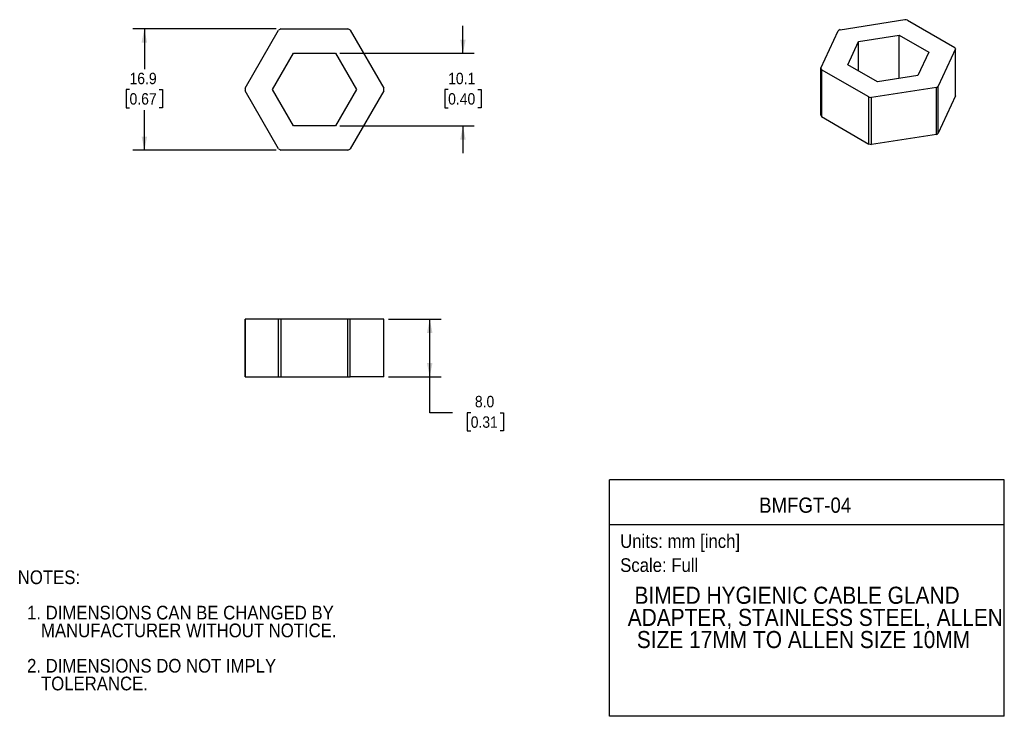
# Model space of a CAD drawing. Header units: millimetres. Extents: x 3 to 140, y 0 to 97.
import ezdxf
from ezdxf.enums import TextEntityAlignment as Align

# ---------------------------------------------------------------- set-up
doc = ezdxf.new("R2010")
doc.units = ezdxf.units.MM
doc.header["$LTSCALE"] = 0.5
doc.linetypes.add('SLD-Solid', pattern=[0])
doc.layers.add('DIMENSIONS', color=140, linetype='SLD-Solid', lineweight=25)
doc.layers.add('TEXT', color=140, linetype='SLD-Solid', lineweight=25)
doc.layers.add('SLD-DEFPOINTS', color=7, linetype='Continuous', plot=False)
doc.layers.get('SLD-DEFPOINTS').off()
doc.styles.add('SLDTEXTSTYLE0', font='GOTHIC.TTF', dxfattribs={"width": 0.913})
doc.dimstyles.new('SLDDIMSTYLE0', dxfattribs={"dimtxt": 1.5875, "dimasz": 1.905, "dimexe": 0, "dimexo": 0.0625, "dimgap": 0.396875, "dimtad": 0, "dimtih": 1, "dimtoh": 1, "dimdec": 1, "dimrnd": 1e-09, "dimzin": 4, "dimdsep": 46, "dimtxsty": 'SLDTEXTSTYLE0', "dimsah": 1, "dimcen": 0.09, "dimadec": 0, "dimazin": 1, "dimtfac": 1, "dimtdec": 1, "dimtofl": 0, "dimtmove": 0, "dimatfit": 3, "dimfxl": 0, "dimfrac": 2, "dimtolj": 1, "dimtzin": 12, "dimarcsym": 0})
doc.dimstyles.new('SLDDIMSTYLE1', dxfattribs={"dimtxt": 1.5875, "dimasz": 1.905, "dimexe": 0, "dimexo": 0.0625, "dimgap": 0.396875, "dimtad": 0, "dimtih": 1, "dimtoh": 1, "dimdec": 1, "dimrnd": 1e-09, "dimzin": 12, "dimdsep": 46, "dimtxsty": 'SLDTEXTSTYLE0', "dimsah": 1, "dimcen": 0.09, "dimadec": 0, "dimazin": 3, "dimtfac": 1, "dimtdec": 1, "dimtmove": 0, "dimatfit": 0, "dimfxl": 0, "dimfrac": 2, "dimtolj": 1, "dimtzin": 12, "dimarcsym": 0})
doc.dimstyles.new('SLDDIMSTYLE2', dxfattribs={"dimtxt": 1.5875, "dimasz": 1.905, "dimexe": 0, "dimexo": 0.0625, "dimgap": 0.396875, "dimtad": 0, "dimtih": 1, "dimtoh": 1, "dimdec": 1, "dimrnd": 1e-09, "dimzin": 12, "dimdsep": 46, "dimtxsty": 'SLDTEXTSTYLE0', "dimsah": 1, "dimcen": 0.09, "dimadec": 0, "dimazin": 3, "dimtfac": 1, "dimtdec": 1, "dimtofl": 0, "dimtmove": 0, "dimatfit": 3, "dimfxl": 0, "dimfrac": 2, "dimtolj": 1, "dimtzin": 12, "dimarcsym": 0})

# ---------------------------------------------------------------- blocks, each defined once
blk = doc.blocks.new('SW_NOTE_0')
at = {"layer": 'TEXT', "color": 0, "insert": (0, 2.43), "char_height": 1.905, "attachment_point": 1, "style": 'SLDTEXTSTYLE0'}
blk.add_mtext('Scale: Full', dxfattribs=at)
blk = doc.blocks.new('SW_NOTE_0_1')
at = {"layer": 'TEXT', "color": 0, "insert": (0, 2.43), "char_height": 1.905, "attachment_point": 1, "style": 'SLDTEXTSTYLE0'}
blk.add_mtext('Units: mm [inch]', dxfattribs=at)
blk = doc.blocks.new('Block1')
at = {"layer": 'TEXT'}
for p, q in [((139.7, 32.88), (84.82, 32.88)), ((84.82, 0), (84.82, 32.88)), ((139.7, 0), (139.7, 32.88)), ((84.82, 26.7), (139.7, 26.7)), ((139.7, 0), (84.82, 0))]:
    blk.add_line(p, q, dxfattribs=at)
at = {"layer": 'TEXT', "color": 140}
for name, p in [('SW_NOTE_0_1', (86.29, 22.9)), ('SW_NOTE_0', (86.29, 19.56))]:
    blk.add_blockref(name, p, dxfattribs=at)
at = {"layer": 'TEXT', "color": 140, "style": 'SLDTEXTSTYLE0', "width": 0.913}
for tag, height, p in [('AUTOATTR0', 2.12, (105.61, 27.68)), ('AUTOATTR1_0', 2.38, (88.28, 14.94)), ('AUTOATTR1_1', 2.38, (87.34, 11.86)), ('AUTOATTR1_2', 2.38, (88.61, 8.78))]:
    blk.add_attdef(tag, text='', height=height, dxfattribs=at).set_placement(p, align=Align.BOTTOM_LEFT)
blk = doc.blocks.new('SW_NOTE_0_2')
at = {"layer": 'TEXT', "color": 0, "char_height": 1.905, "attachment_point": 1, "style": 'SLDTEXTSTYLE0'}
for s, insert in [('NOTES:', (0, 2.43)), ('  1. DIMENSIONS CAN BE CHANGED BY     ', (0, -2.49)), ('     MANUFACTURER WITHOUT NOTICE.', (0, -4.96)), ('  2. DIMENSIONS DO NOT IMPLY ', (0, -9.88)), ('     TOLERANCE.', (0, -12.35))]:
    blk.add_mtext(s, dxfattribs=dict(at, insert=insert))
blk = doc.blocks.new('_D')
at = {"layer": 'DIMENSIONS'}
for p, q in [((54.06, 55.24), (61.4, 55.24)), ((59.81, 47.24), (59.81, 55.24)), ((54.06, 47.24), (61.4, 47.24)), ((59.81, 42.24), (59.81, 47.24)), ((62.99, 42.24), (59.81, 42.24)), ((65.51, 42.22), (65.02, 42.22)), ((65.02, 42.22), (65.02, 39.7)), ((69.61, 42.22), (70.09, 42.22)), ((70.09, 42.22), (70.09, 39.7)), ((65.02, 39.7), (65.51, 39.7)), ((70.09, 39.7), (69.61, 39.7))]:
    blk.add_line(p, q, dxfattribs=at)
for points in [[(59.81, 55.24), (59.43, 53.33), (60.19, 53.33)], [(59.81, 47.24), (60.19, 49.14), (59.43, 49.14)]]:
    blk.add_solid(points, dxfattribs=at)
at = {"layer": 'DIMENSIONS', "char_height": 1.587, "attachment_point": 1, "style": 'SLDTEXTSTYLE0'}
for s, insert in [('8.0', (66.09, 44.58)), ('0.31', (65.51, 41.73))]:
    blk.add_mtext(s, dxfattribs=dict(at, insert=insert))
blk = doc.blocks.new('_D_1')
at = {"layer": 'DIMENSIONS'}
for p, q in [((64.43, 92.24), (64.43, 96.05)), ((47.33, 92.24), (66.01, 92.24)), ((62.37, 87.18), (61.89, 87.18)), ((61.89, 87.18), (61.89, 84.66)), ((66.48, 87.18), (66.96, 87.18)), ((66.96, 87.18), (66.96, 84.66)), ((61.89, 84.66), (62.37, 84.66)), ((66.96, 84.66), (66.48, 84.66)), ((47.33, 82.14), (66.01, 82.14)), ((64.43, 82.14), (64.43, 78.33))]:
    blk.add_line(p, q, dxfattribs=at)
for points in [[(64.43, 92.24), (64.81, 94.15), (64.05, 94.15)], [(64.43, 82.14), (64.05, 80.24), (64.81, 80.24)]]:
    blk.add_solid(points, dxfattribs=at)
at = {"layer": 'DIMENSIONS', "char_height": 1.587, "attachment_point": 1, "style": 'SLDTEXTSTYLE0'}
for s, insert in [('10.1', (62.37, 89.53)), ('0.40', (62.37, 86.69))]:
    blk.add_mtext(s, dxfattribs=dict(at, insert=insert))
blk = doc.blocks.new('_D_2')
at = {"layer": 'DIMENSIONS'}
for p, q in [((38.48, 95.64), (18.54, 95.64)), ((20.13, 95.64), (20.13, 90.05)), ((18.07, 87.18), (17.59, 87.18)), ((17.59, 87.18), (17.59, 84.66)), ((22.18, 87.18), (22.66, 87.18)), ((22.66, 87.18), (22.66, 84.66)), ((17.59, 84.66), (18.07, 84.66)), ((20.13, 78.74), (20.13, 84.34)), ((22.66, 84.66), (22.18, 84.66)), ((38.48, 78.74), (18.54, 78.74))]:
    blk.add_line(p, q, dxfattribs=at)
for points in [[(20.13, 95.64), (19.75, 93.74), (20.51, 93.74)], [(20.13, 78.74), (20.51, 80.65), (19.75, 80.65)]]:
    blk.add_solid(points, dxfattribs=at)
at = {"layer": 'DIMENSIONS', "char_height": 1.587, "attachment_point": 1, "style": 'SLDTEXTSTYLE0'}
for s, insert in [('16.9', (18.07, 89.53)), ('0.67', (18.07, 86.69))]:
    blk.add_mtext(s, dxfattribs=dict(at, insert=insert))

msp = doc.modelspace()

# ---------------------------------------------------------------- linework, layer by layer
for p, q in [((116.87, 95.52), (125.88, 96.92)), ((126.24, 96.86), (132.83, 93.05)), ((34.13, 87.38), (38.79, 95.45)), ((39.12, 95.64), (48.44, 95.64)), ((48.76, 95.45), (53.42, 87.38)), ((114.19, 90.17), (116.61, 95.37)), ((119.44, 93.89), (125.07, 94.76)), ((125.07, 94.76), (129.2, 92.38)), ((125.07, 88.72), (125.07, 94.76)), ((117.93, 90.64), (119.44, 93.89)), ((119.44, 89.76), (119.44, 93.89)), ((37.94, 87.19), (40.86, 92.24)), ((40.86, 92.24), (46.69, 92.24)), ((46.69, 92.24), (49.61, 87.19)), ((129.2, 92.38), (127.69, 89.13)), ((132.93, 92.84), (130.52, 87.65)), ((132.93, 86.31), (132.93, 92.84)), ((122.05, 88.26), (117.93, 90.64)), ((114.19, 83.64), (114.19, 90.17)), ((120.88, 86.16), (114.29, 89.96)), ((114.29, 89.96), (114.29, 83.43)), ((127.69, 89.13), (122.05, 88.26)), ((130.52, 81.11), (130.52, 87.65)), ((38.79, 78.93), (34.13, 87)), ((40.86, 82.14), (37.94, 87.19)), ((49.61, 87.19), (46.69, 82.14)), ((53.42, 87), (48.76, 78.93)), ((130.25, 87.49), (121.25, 86.1)), ((130.25, 80.96), (130.25, 87.49)), ((132.93, 86.31), (130.52, 81.11)), ((120.88, 79.62), (120.88, 86.16)), ((121.25, 79.57), (121.25, 86.1)), ((46.69, 82.14), (40.86, 82.14)), ((114.29, 83.43), (120.88, 79.62)), ((130.25, 80.96), (121.25, 79.57)), ((48.44, 78.74), (39.12, 78.74)), ((34.13, 55.24), (34.13, 47.24)), ((34.13, 47.24), (34.13, 55.24)), ((38.79, 55.24), (34.13, 55.24)), ((34.13, 55.24), (34.13, 55.24)), ((39.12, 55.24), (38.79, 55.24)), ((38.79, 47.24), (38.79, 55.24)), ((39.12, 55.24), (39.12, 47.24)), ((48.44, 55.24), (39.12, 55.24)), ((48.44, 47.24), (48.44, 55.24)), ((48.76, 55.24), (48.44, 55.24)), ((48.76, 47.24), (48.76, 55.24)), ((53.42, 55.24), (48.76, 55.24)), ((53.42, 47.24), (53.42, 55.24)), ((53.43, 55.24), (53.42, 55.24)), ((53.43, 47.24), (53.43, 55.24)), ((34.13, 47.24), (38.79, 47.24)), ((34.13, 47.24), (34.13, 47.24)), ((38.79, 47.24), (39.12, 47.24)), ((39.12, 47.24), (48.44, 47.24)), ((48.44, 47.24), (48.76, 47.24)), ((53.42, 47.24), (48.76, 47.24)), ((53.42, 47.24), (53.43, 47.24))]:
    msp.add_line(p, q)
for centre, radius, start, end in [((123.67, 81.46), 15.61, 80.5291, 81.8848), ((43.78, 87.19), 9.65, 118.8783, 121.1217), ((43.78, 87.19), 9.65, 58.8783, 61.1217), ((121.29, 87.57), 9.1, 119.0259, 120.9687), ((129.36, 91.31), 3.88, 23.1851, 26.6118), ((117.76, 91.7), 3.88, 203.1851, 206.6118), ((125.84, 95.45), 9.1, 299.0259, 300.9687), ((43.78, 87.19), 9.65, 178.8783, 181.1217), ((43.78, 87.19), 9.65, 358.8783, 1.1217), ((123.45, 101.55), 15.61, 260.5291, 261.8848), ((117.76, 85.17), 3.88, 203.1851, 206.6118), ((125.84, 88.91), 9.1, 299.0259, 300.9687), ((123.45, 95.02), 15.61, 260.5291, 261.8848), ((43.78, 87.19), 9.65, 238.8783, 241.1217), ((43.78, 87.19), 9.65, 298.8783, 301.1217)]:
    msp.add_arc(centre, radius, start, end)

# ---------------------------------------------------------------- block references
at = {"layer": 'SLD-DEFPOINTS'}
msp.add_blockref('Block1', (0, 0), dxfattribs=at).add_auto_attribs({'AUTOATTR0': 'BMFGT-04', 'AUTOATTR1_0': 'BIMED HYGIENIC CABLE GLAND ', 'AUTOATTR1_1': 'ADAPTER, STAINLESS STEEL, ALLEN ', 'AUTOATTR1_2': 'SIZE 17MM TO ALLEN SIZE 10MM'})
at = {"layer": 'TEXT'}
msp.add_blockref('SW_NOTE_0_2', (2.53, 17.87), dxfattribs=at)

# ---------------------------------------------------------------- dimensions: what is measured, and where the dimension line sits
at = {"layer": 'DIMENSIONS'}
for base, p1, p2, dimstyle, picture, middle in [((64.43, 92.24), (46.69, 82.14), (46.69, 92.24), 'SLDDIMSTYLE1', '_D_1', (64.43, 87.19)), ((20.13, 78.74), (39.12, 95.64), (39.12, 78.74), 'SLDDIMSTYLE2', '_D_2', (20.13, 87.19)), ((59.81, 55.24), (53.42, 47.24), (53.42, 55.24), 'SLDDIMSTYLE0', '_D', (59.81, 42.24))]:
    dim = msp.add_linear_dim(base=base, p1=p1, p2=p2, angle=90, dimstyle=dimstyle, dxfattribs=at)
    dim.commit()
    dim.dimension.update_dxf_attribs({"geometry": picture, "text_midpoint": middle, "dimtype": 160})

doc.saveas('drawing.dxf')
